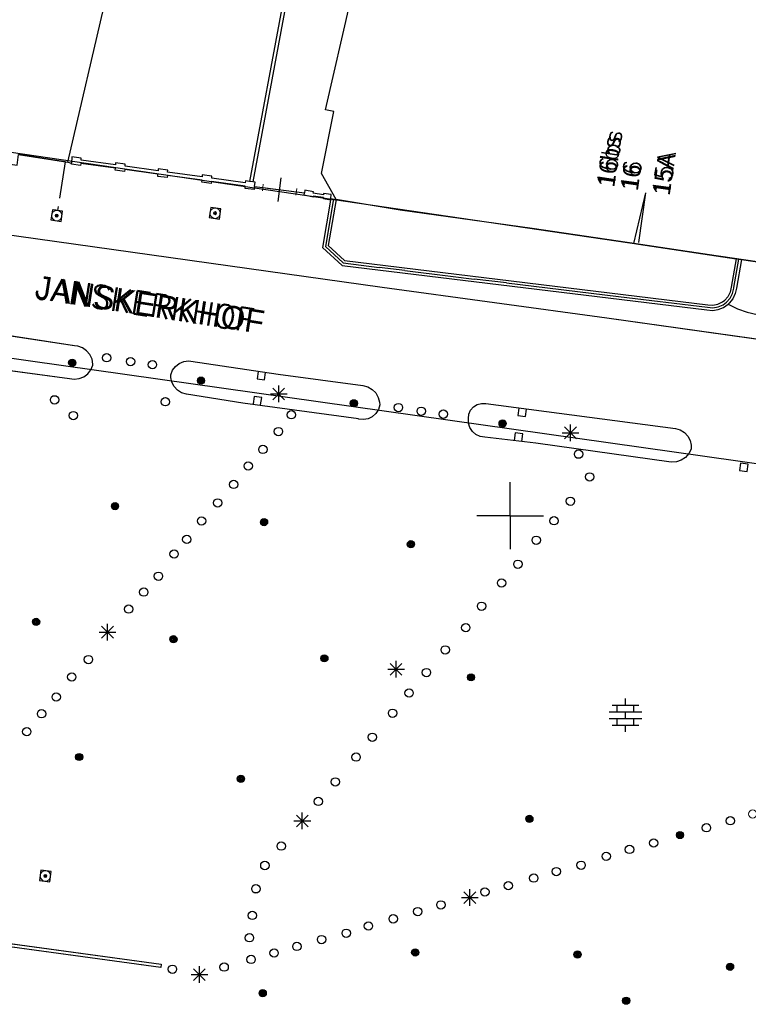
# Model space of a CAD drawing. Header units: millimetres. Extents: x 135944 to 142000, y 454200 to 456692.
# Tile 75 of 153: x 136771 to 136814, y 456171 to 456230. Entities that reach past the tile are written whole.
import ezdxf
from ezdxf.enums import TextEntityAlignment as Align

# ---------------------------------------------------------------- set-up
doc = ezdxf.new("R2010")
doc.units = ezdxf.units.MM
for name, color, linetype in [('TotaalGBKN2013_Bistad', 251, 'Continuous'), ('TotaalGBKN2013X$0$Contouren', 251, 'Continuous'), ('TotaalGBKN2013X$0$GBKN binnenstad 2009$0$OBJECTEN_', 251, 'Continuous'), ('TotaalGBKN2013X$0$GBKN binnenstad 2009$0$OBJECTEN__', 251, 'Continuous'), ('TotaalGBKN2013X$0$GBKN binnenstad 2009$0$OBJECTEN___', 251, 'Continuous'), ('TotaalGBKN2013X$0$GBKN binnenstad 2009$0$SEMANT_ SYMB_', 251, 'Continuous'), ('TotaalGBKN2013X$0$GBKN binnenstad 2009$0$VERH_OVERIG INBR', 251, 'Continuous'), ('TotaalGBKN2013X$0$Xref', 251, 'Continuous')]:
    doc.layers.add(name, color=color, linetype=linetype)
doc.styles.add('TotaalGBKN2013X$0$GBKN binnenstad 2009$0$Standard', font='txt')
doc.styles.add('TotaalGBKN2013X$0$GBKN binnenstad 2009$0$TXT', font='txt.shx')

# ---------------------------------------------------------------- blocks, each defined once
blk = doc.blocks.new('TotaalGBKN2013X$0$GBKN binnenstad 2009$0$CEL529')
at = {"layer": 'TotaalGBKN2013X$0$GBKN binnenstad 2009$0$VERH_OVERIG INBR', "linetype": 'Continuous', "lineweight": 0}
for p, q in [((0, -0.1), (0, 0.1)), ((0, 0), (1, 0)), ((0.5, -0.2), (0.5, 0.2)), ((1, -0.1), (1, 0.1))]:
    blk.add_line(p, q, dxfattribs=at)
blk = doc.blocks.new('TotaalGBKN2013X$0$GBKN binnenstad 2009$0$W')
at = {"layer": 'TotaalGBKN2013X$0$GBKN binnenstad 2009$0$OBJECTEN__', "linetype": 'Continuous', "lineweight": 0}
blk.add_lwpolyline([(-0.225, 0.225), (-0.225, -0.225), (0.225, -0.225), (0.225, 0.225), (-0.225, 0.225)], dxfattribs=at)
blk = doc.blocks.new('TotaalGBKN2013X$0$GBKN binnenstad 2009$0$X')
at = {"layer": 'TotaalGBKN2013X$0$GBKN binnenstad 2009$0$OBJECTEN__', "linetype": 'Continuous', "lineweight": 0}
blk.add_lwpolyline([(0.225, -0.25), (0.224, 0.2), (-0.225, 0.2), (-0.226, -0.25)], dxfattribs=at)
blk = doc.blocks.new('TotaalGBKN2013X$0$GBKN binnenstad 2009$0$V')
at = {"layer": 'TotaalGBKN2013X$0$GBKN binnenstad 2009$0$OBJECTEN__', "linetype": 'Continuous', "lineweight": 0}
for radius in [0.31, 0.095, 0.035, 0.0224]:
    blk.add_circle((0, 0), radius, dxfattribs=at)
blk = doc.blocks.new('TotaalGBKN2013X$0$GBKN binnenstad 2009$0$DEC100')
at = {"layer": 'TotaalGBKN2013X$0$GBKN binnenstad 2009$0$OBJECTEN_', "linetype": 'Continuous', "lineweight": 0}
for p, q in [((-0.5, 0), (0.5, 0)), ((-0.354, -0.354), (0.354, 0.354)), ((0.354, -0.354), (-0.354, 0.354)), ((0, -0.5), (0, 0.5))]:
    blk.add_line(p, q, dxfattribs=at)
blk = doc.blocks.new('TotaalGBKN2013X$0$GBKN binnenstad 2009$0$J')
at = {"layer": 'TotaalGBKN2013X$0$GBKN binnenstad 2009$0$OBJECTEN___', "linetype": 'Continuous', "lineweight": 0}
for radius in [0.215, 0.155, 0.095, 0.035]:
    blk.add_circle((0, 0), radius, dxfattribs=at)
blk = doc.blocks.new('TotaalGBKN2013X$0$GBKN binnenstad 2009$0$Q')
at = {"layer": 'TotaalGBKN2013X$0$GBKN binnenstad 2009$0$OBJECTEN___', "linetype": 'Continuous', "lineweight": 0}
blk.add_circle((0, 0), 0.25, dxfattribs=at)
blk = doc.blocks.new('TotaalGBKN2013X$0$GBKN binnenstad 2009$0$DEC109')
at = {"layer": 'TotaalGBKN2013X$0$GBKN binnenstad 2009$0$SEMANT_ SYMB_', "linetype": 'Continuous', "lineweight": 0}
for p, q in [((-0.8, 0.6), (0.8, 0.6)), ((-0.5, 0.2), (-0.5, 0.6)), ((0, 0.6), (0, 1)), ((0.5, 0.2), (0.5, 0.6)), ((-0.98, 0.2), (0.98, 0.2)), ((0, -0.2), (0, 0.2)), ((-0.98, -0.2), (0.98, -0.2)), ((-0.5, -0.6), (-0.5, -0.2)), ((0.5, -0.6), (0.5, -0.2)), ((-0.8, -0.6), (0.8, -0.6)), ((0, -1), (0, -0.6))]:
    blk.add_line(p, q, dxfattribs=at)
blk = doc.blocks.new('TotaalGBKN2013X$0$GBKN binnenstad 2009')
at = {"layer": 'TotaalGBKN2013_Bistad'}
for p, q in [((136773494, 456221192), (136781073, 456253846)), ((136773494, 456221192), (136781073, 456253846)), ((136786531, 456231548), (136784387, 456220041)), ((136786531, 456231548), (136784387, 456220041)), ((136786725, 456231500), (136784585, 456220014)), ((136786725, 456231500), (136784585, 456220014)), ((136788942, 456224328), (136790440, 456230849)), ((136788686, 456220518), (136789441, 456224236)), ((136789441, 456224236), (136788942, 456224328)), ((136773326, 456221218), (136770535, 456221650)), ((136773326, 456221218), (136773001, 456219038)), ((136773326, 456221218), (136773494, 456221192)), ((136773494, 456221192), (136773706, 456221142)), ((136773494, 456221192), (136773706, 456221142)), ((136773703, 456221076), (136773706, 456221142)), ((136773724, 456221523), (136773706, 456221142)), ((136774301, 456221445), (136773724, 456221523)), ((136774270, 456221122), (136774259, 456221004)), ((136776342, 456220834), (136774270, 456221122)), ((136774288, 456221314), (136774301, 456221445)), ((136776351, 456221028), (136774288, 456221314)), ((136776357, 456221157), (136776351, 456221028)), ((136776934, 456221079), (136776357, 456221157)), ((136774259, 456221004), (136773703, 456221076)), ((136776336, 456220710), (136776342, 456220834)), ((136776892, 456220638), (136776336, 456220710)), ((136776904, 456220756), (136776892, 456220638)), ((136778895, 456220480), (136776904, 456220756)), ((136776922, 456220950), (136776934, 456221079)), ((136778903, 456220675), (136776922, 456220950)), ((136778909, 456220791), (136778903, 456220675)), ((136779486, 456220713), (136778909, 456220791)), ((136779474, 456220596), (136779486, 456220713)), ((136781544, 456220309), (136779474, 456220596)), ((136778888, 456220344), (136778895, 456220480)), ((136779444, 456220272), (136778888, 456220344)), ((136779457, 456220402), (136779444, 456220272)), ((136781535, 456220114), (136779457, 456220402)), ((136781529, 456219990), (136781535, 456220114)), ((136782085, 456219918), (136781529, 456219990)), ((136781550, 456220437), (136781544, 456220309)), ((136782127, 456220359), (136781550, 456220437)), ((136782096, 456220036), (136782085, 456219918)), ((136784121, 456219756), (136782096, 456220036)), ((136782115, 456220230), (136782127, 456220359)), ((136784129, 456219950), (136782115, 456220230)), ((136784135, 456220075), (136784129, 456219950)), ((136784387, 456220041), (136784135, 456220075)), ((136784585, 456220014), (136784387, 456220041)), ((136784585, 456220014), (136784387, 456220041)), ((136784712, 456219997), (136784585, 456220014)), ((136784685, 456219740), (136784712, 456219997)), ((136786093, 456218834), (136786275, 456220260)), ((136789567, 456218965), (136788686, 456220518)), ((136784114, 456219628), (136784121, 456219756)), ((136784670, 456219556), (136784114, 456219628)), ((136784685, 456219740), (136784670, 456219556)), ((136784685, 456219740), (136787675, 456219356)), ((136785180, 456219676), (136787188, 456219418)), ((136787654, 456219209), (136787675, 456219356)), ((136787697, 456219515), (136787675, 456219356)), ((136788216, 456219423), (136787697, 456219515)), ((136788204, 456219335), (136788216, 456219423)), ((136807412, 456216318), (136808141, 456219352)), ((136807709, 456216383), (136808141, 456219352)), ((136788199, 456219102), (136787654, 456219209)), ((136788204, 456219164), (136788199, 456219102)), ((136788813, 456219242), (136788204, 456219335)), ((136788816, 456219069), (136788204, 456219164)), ((136789240, 456218922), (136788759, 456216080)), ((136788823, 456219317), (136788813, 456219242)), ((136788813, 456219005), (136788816, 456219069)), ((136789240, 456218922), (136788813, 456219005)), ((136789282, 456219252), (136788823, 456219317)), ((136789416, 456219001), (136788931, 456216139)), ((136789567, 456218965), (136789103, 456216198)), ((136789258, 456219028), (136789240, 456218922)), ((136789258, 456219028), (136789240, 456218922)), ((136789258, 456219028), (136789282, 456219252)), ((136789258, 456219028), (136789567, 456218965)), ((136789258, 456219028), (136789567, 456218965)), ((136793417, 456218327), (136789567, 456218965)), ((136772565, 456218343), (136772476, 456217730)), ((136773178, 456218254), (136772565, 456218343)), ((136773138, 456218259), (136772644, 456218333)), ((136772891, 456218296), (136772928, 456218543)), ((136773089, 456217641), (136773178, 456218254)), ((136782054, 456218488), (136781965, 456217875)), ((136782667, 456218399), (136782054, 456218488)), ((136782578, 456217786), (136782667, 456218399)), ((136801313, 456217229), (136793417, 456218327)), ((136772476, 456217730), (136773089, 456217641)), ((136781965, 456217875), (136782578, 456217786)), ((136792330, 456213684), (136768120, 456217074)), ((136807692, 456216276), (136801313, 456217229)), ((136788759, 456216080), (136789929, 456215003)), ((136788931, 456216139), (136790000, 456215155)), ((136789103, 456216198), (136790070, 456215308)), ((136813546, 456215402), (136807412, 456216318)), ((136807692, 456216276), (136813546, 456215402)), ((136790070, 456215308), (136811854, 456212652)), ((136813546, 456215402), (136813250, 456213700)), ((136813408, 456213677), (136813704, 456215378)), ((136813408, 456213677), (136813704, 456215378)), ((136813546, 456215402), (136813863, 456215355)), ((136813546, 456215402), (136813863, 456215355)), ((136813863, 456215355), (136813566, 456213650)), ((136813863, 456215355), (136816584, 456214948)), ((136813863, 456215355), (136816584, 456214948)), ((136789929, 456215003), (136811789, 456212339)), ((136790000, 456215155), (136792153, 456214889)), ((136793690, 456214700), (136792153, 456214889)), ((136793690, 456214700), (136792153, 456214889)), ((136793690, 456214700), (136796425, 456214362)), ((136796425, 456214362), (136797844, 456214190)), ((136799780, 456213956), (136797844, 456214190)), ((136799780, 456213956), (136797844, 456214190)), ((136805796, 456211839), (136792330, 456213684)), ((136799780, 456213956), (136806495, 456213142)), ((136813250, 456213700), (136813187, 456213403)), ((136813331, 456213332), (136813405, 456213648)), ((136813405, 456213648), (136813407, 456213665)), ((136813566, 456213650), (136813494, 456213314)), ((136806495, 456213142), (136811821, 456212496)), ((136812730, 456212820), (136812860, 456212920)), ((136813048, 456213132), (136812860, 456212920)), ((136812967, 456212800), (136813182, 456213044)), ((136813187, 456213403), (136813048, 456213132)), ((136813347, 456213004), (136813132, 456212736)), ((136813182, 456213044), (136813331, 456213332)), ((136813494, 456213314), (136813347, 456213004)), ((136811789, 456212339), (136812131, 456212309)), ((136811821, 456212496), (136812145, 456212469)), ((136811854, 456212652), (136812157, 456212630)), ((136812131, 456212309), (136812471, 456212358)), ((136812145, 456212469), (136812465, 456212522)), ((136812157, 456212630), (136812456, 456212687)), ((136812456, 456212687), (136812730, 456212820)), ((136812465, 456212522), (136812763, 456212652)), ((136812471, 456212358), (136812791, 456212484)), ((136812763, 456212652), (136812967, 456212800)), ((136812791, 456212484), (136813073, 456212681)), ((136813132, 456212736), (136813073, 456212681)), ((136813073, 456212681), (136813624, 456212402)), ((136813073, 456212681), (136813073, 456212681)), ((136813624, 456212402), (136814207, 456212197)), ((136821955, 456209565), (136805796, 456211839)), ((136814207, 456212197), (136814812, 456212069)), ((136773891, 456210183), (136768586, 456210995)), ((136774084, 456210159), (136773891, 456210183)), ((136774369, 456210059), (136774084, 456210159)), ((136774619, 456209888), (136774369, 456210059)), ((136774816, 456209657), (136774619, 456209888)), ((136774945, 456209383), (136774816, 456209657)), ((136774999, 456209085), (136774945, 456209383)), ((136767829, 456209006), (136773589, 456208235)), ((136774691, 456208509), (136774872, 456208745)), ((136774872, 456208745), (136774984, 456209020)), ((136774984, 456209020), (136774999, 456209085)), ((136779770, 456208719), (136779940, 456208954)), ((136779940, 456208954), (136780168, 456209135)), ((136780168, 456209135), (136780436, 456209247)), ((136780436, 456209247), (136780725, 456209282)), ((136780725, 456209282), (136780871, 456209269)), ((136780871, 456209269), (136786096, 456208492)), ((136773589, 456208235), (136773882, 456208188)), ((136773882, 456208188), (136774178, 456208220)), ((136774178, 456208220), (136774454, 456208330)), ((136774454, 456208330), (136774691, 456208509)), ((136779670, 456208446), (136779770, 456208719)), ((136779670, 456208293), (136779670, 456208446)), ((136779730, 456208005), (136779670, 456208293)), ((136784896, 456208653), (136784835, 456208208)), ((136784835, 456208208), (136785281, 456208146)), ((136785281, 456208146), (136785342, 456208592)), ((136786096, 456208492), (136791173, 456207811)), ((136779864, 456207743), (136779730, 456208005)), ((136780064, 456207527), (136779864, 456207743)), ((136785780, 456206947), (136786488, 456207655)), ((136786488, 456206947), (136785780, 456207655)), ((136786134, 456206801), (136786134, 456207801)), ((136791173, 456207811), (136791468, 456207730)), ((136791468, 456207730), (136791732, 456207576)), ((136791732, 456207576), (136791947, 456207359)), ((136780315, 456207372), (136780064, 456207527)), ((136780598, 456207290), (136780315, 456207372)), ((136783980, 456206746), (136780598, 456207290)), ((136784664, 456207149), (136784603, 456206703)), ((136785110, 456207087), (136784664, 456207149)), ((136785049, 456206642), (136785110, 456207087)), ((136785634, 456207301), (136786634, 456207301)), ((136791947, 456207359), (136792099, 456207094)), ((136792099, 456207094), (136792177, 456206798)), ((136790910, 456205798), (136783980, 456206746)), ((136792107, 456206369), (136791955, 456206127)), ((136792186, 456206643), (136792107, 456206369)), ((136792177, 456206798), (136792186, 456206643)), ((136797633, 456206335), (136797803, 456206533)), ((136797803, 456206533), (136798024, 456206671)), ((136798024, 456206671), (136798277, 456206735)), ((136798277, 456206735), (136798537, 456206720)), ((136798537, 456206720), (136798542, 456206719)), ((136798542, 456206719), (136809904, 456205228)), ((136800529, 456206445), (136800468, 456206000)), ((136800914, 456205938), (136800975, 456206384)), ((136790920, 456205795), (136790910, 456205798)), ((136791204, 456205764), (136790920, 456205795)), ((136791485, 456205813), (136791204, 456205764)), ((136791742, 456205937), (136791485, 456205813)), ((136791955, 456206127), (136791742, 456205937)), ((136797506, 456205836), (136797531, 456206095)), ((136797506, 456205833), (136797506, 456205836)), ((136797508, 456205553), (136797506, 456205833)), ((136797531, 456206095), (136797633, 456206335)), ((136800468, 456206000), (136800914, 456205938)), ((136797589, 456205285), (136797508, 456205553)), ((136797742, 456205050), (136797589, 456205285)), ((136803262, 456204614), (136803970, 456205322)), ((136803970, 456204614), (136803262, 456205322)), ((136803616, 456204468), (136803616, 456205468)), ((136809904, 456205228), (136810190, 456205147)), ((136797955, 456204868), (136797742, 456205050)), ((136798210, 456204753), (136797955, 456204868)), ((136798488, 456204714), (136798210, 456204753)), ((136801542, 456204342), (136798488, 456204714)), ((136800311, 456204963), (136800250, 456204517)), ((136800757, 456204901), (136800311, 456204963)), ((136800696, 456204456), (136800757, 456204901)), ((136803116, 456204968), (136804116, 456204968)), ((136810190, 456205147), (136810445, 456204992)), ((136810445, 456204992), (136810649, 456204776)), ((136810649, 456204776), (136810789, 456204513)), ((136809660, 456203210), (136801542, 456204342)), ((136810789, 456204513), (136810854, 456204222)), ((136810854, 456204222), (136810850, 456203992)), ((136810510, 456203491), (136810255, 456203324)), ((136810713, 456203719), (136810510, 456203491)), ((136810850, 456203992), (136810713, 456203719)), ((136809661, 456203210), (136809660, 456203210)), ((136809966, 456203228), (136809661, 456203210)), ((136810255, 456203324), (136809966, 456203228)), ((136813816, 456203150), (136813754, 456202704)), ((136814262, 456203088), (136813816, 456203150)), ((136814200, 456202642), (136814262, 456203088)), ((136813754, 456202704), (136814200, 456202642)), ((136800000, 456200000), (136800000, 456202000)), ((136800000, 456200000), (136800000, 456202000)), ((136800000, 456200000), (136798000, 456200000)), ((136800000, 456200000), (136798000, 456200000)), ((136800000, 456200000), (136798000, 456200000)), ((136800000, 456200000), (136798000, 456200000)), ((136800000, 456200000), (136802000, 456200000)), ((136800000, 456200000), (136802000, 456200000)), ((136800000, 456200000), (136800000, 456198000)), ((136800000, 456200000), (136802000, 456200000)), ((136800000, 456200000), (136802000, 456200000)), ((136800000, 456200000), (136800000, 456198000)), ((136775872, 456192515), (136775872, 456193515)), ((136775372, 456193015), (136776372, 456193015)), ((136775518, 456192661), (136776226, 456193369)), ((136776226, 456192661), (136775518, 456193369)), ((136792808, 456190438), (136793516, 456191146)), ((136793516, 456190438), (136792808, 456191146)), ((136793162, 456190292), (136793162, 456191292)), ((136792662, 456190792), (136793662, 456190792)), ((136806910, 456188634), (136806910, 456189034)), ((136805930, 456188234), (136807890, 456188234)), ((136806110, 456188634), (136807710, 456188634)), ((136806410, 456188234), (136806410, 456188634)), ((136806910, 456187834), (136806910, 456188234)), ((136807410, 456188234), (136807410, 456188634)), ((136805930, 456187834), (136807890, 456187834)), ((136806410, 456187434), (136806410, 456187834)), ((136807410, 456187434), (136807410, 456187834)), ((136806110, 456187434), (136807710, 456187434)), ((136806910, 456187034), (136806910, 456187434)), ((136787547, 456181194), (136787547, 456182194)), ((136787047, 456181694), (136788047, 456181694)), ((136787193, 456181340), (136787901, 456182048)), ((136787901, 456181340), (136787193, 456182048)), ((136779071, 456172901), (136732611, 456179261)), ((136732631, 456179461), (136779091, 456173101)), ((136771880, 456178748), (136771796, 456178134)), ((136772494, 456178664), (136771880, 456178748)), ((136772410, 456178050), (136772494, 456178664)), ((136771796, 456178134), (136772410, 456178050)), ((136797230, 456176745), (136797938, 456177453)), ((136797938, 456176745), (136797230, 456177453)), ((136797584, 456176599), (136797584, 456177599)), ((136797084, 456177099), (136798084, 456177099)), ((136779091, 456173101), (136779071, 456172901)), ((136781023, 456172131), (136781731, 456172839)), ((136781731, 456172131), (136781023, 456172839)), ((136781377, 456171985), (136781377, 456172985)), ((136780877, 456172485), (136781877, 456172485))]:
    blk.add_line(p, q, dxfattribs=at)
for points in [[(136821955, 456209565), (136805796, 456211839), (136792330, 456213684), (136768120, 456217074)], [(136789567, 456218965), (136788686, 456220518), (136789441, 456224236), (136788942, 456224328), (136790440, 456230849), (136791280, 456230674), (136791837, 456233069), (136787324, 456234097), (136786725, 456231500)], [(136754392, 456224158), (136757261, 456223688), (136757134, 456223050), (136757841, 456222928), (136757832, 456223087), (136760411, 456222693), (136760370, 456222561), (136761027, 456222440), (136761018, 456222599), (136763457, 456222208), (136763417, 456222069), (136764112, 456221954), (136764083, 456222120), (136766562, 456221753), (136766489, 456221596), (136767229, 456221505), (136767219, 456221652), (136769773, 456221265), (136769751, 456221119), (136770453, 456221017), (136770535, 456221650), (136773494, 456221192)], [(136784685, 456219740), (136784670, 456219556), (136784114, 456219628), (136784121, 456219756), (136782096, 456220036), (136782085, 456219918), (136781529, 456219990), (136781535, 456220114), (136779457, 456220402), (136779444, 456220272), (136778888, 456220344), (136778895, 456220480), (136776904, 456220756), (136776892, 456220638), (136776336, 456220710), (136776342, 456220834), (136774270, 456221122), (136774259, 456221004), (136773703, 456221076), (136773706, 456221142)], [(136784387, 456220041), (136784135, 456220075), (136784129, 456219950), (136782115, 456220230), (136782127, 456220359), (136781550, 456220437), (136781544, 456220309), (136779474, 456220596), (136779486, 456220713), (136778909, 456220791), (136778903, 456220675), (136776922, 456220950), (136776934, 456221079), (136776357, 456221157), (136776351, 456221028), (136774288, 456221314), (136774301, 456221445), (136773724, 456221523), (136773706, 456221142)], [(136784685, 456219740), (136784712, 456219997), (136784585, 456220014)], [(136789240, 456218922), (136788813, 456219005), (136788816, 456219069), (136788204, 456219164), (136788199, 456219102), (136787654, 456219209), (136787675, 456219356)], [(136789258, 456219028), (136789282, 456219252), (136788823, 456219317), (136788813, 456219242), (136788204, 456219335), (136788216, 456219423), (136787697, 456219515), (136787675, 456219356)], [(136789240, 456218922), (136788759, 456216080), (136789929, 456215003), (136811789, 456212339), (136812131, 456212309), (136812471, 456212358), (136812791, 456212484), (136813073, 456212681)], [(136789416, 456219001), (136788931, 456216139), (136790000, 456215155), (136792153, 456214889)], [(136789567, 456218965), (136789103, 456216198), (136790070, 456215308), (136811854, 456212652), (136812157, 456212630), (136812456, 456212687), (136812730, 456212820), (136812860, 456212920)], [(136807412, 456216318), (136801313, 456217229), (136793417, 456218327), (136789567, 456218965)], [(136813546, 456215402), (136813250, 456213700), (136813187, 456213403), (136813048, 456213132), (136812860, 456212920)], [(136813863, 456215355), (136813566, 456213650), (136813494, 456213314), (136813347, 456213004), (136813132, 456212736), (136813073, 456212681)], [(136793690, 456214700), (136796425, 456214362), (136797844, 456214190)], [(136799780, 456213956), (136806495, 456213142), (136811821, 456212496)], [(136812967, 456212800), (136813182, 456213044), (136813331, 456213332), (136813405, 456213648), (136813407, 456213665)], [(136767829, 456209006), (136773589, 456208235), (136773882, 456208188), (136774178, 456208220), (136774454, 456208330), (136774691, 456208509), (136774872, 456208745), (136774984, 456209020), (136774999, 456209085), (136774945, 456209383), (136774816, 456209657), (136774619, 456209888), (136774369, 456210059), (136774084, 456210159), (136773891, 456210183), (136768586, 456210995)], [(136811821, 456212496), (136812145, 456212469), (136812465, 456212522), (136812763, 456212652), (136812967, 456212800)], [(136813073, 456212681), (136813624, 456212402), (136814207, 456212197), (136814812, 456212069), (136815427, 456212020), (136816044, 456212051), (136816550, 456212137)], [(136779670, 456208293), (136779670, 456208446), (136779770, 456208719), (136779940, 456208954), (136780168, 456209135), (136780436, 456209247), (136780725, 456209282), (136780871, 456209269), (136786096, 456208492), (136791173, 456207811), (136791468, 456207730), (136791732, 456207576), (136791947, 456207359), (136792099, 456207094), (136792177, 456206798), (136792186, 456206643), (136792107, 456206369), (136791955, 456206127), (136791742, 456205937), (136791485, 456205813), (136791204, 456205764), (136790920, 456205795), (136790910, 456205798), (136783980, 456206746), (136780598, 456207290), (136780315, 456207372), (136780064, 456207527), (136779864, 456207743), (136779730, 456208005), (136779670, 456208293)], [(136797506, 456205833), (136797531, 456206095), (136797633, 456206335), (136797803, 456206533), (136798024, 456206671), (136798277, 456206735), (136798537, 456206720), (136809904, 456205228), (136810190, 456205147), (136810445, 456204992), (136810649, 456204776), (136810789, 456204513), (136810854, 456204222), (136810850, 456203992), (136810713, 456203719), (136810510, 456203491), (136810255, 456203324), (136809966, 456203228), (136809660, 456203210), (136801542, 456204342), (136798488, 456204714), (136798210, 456204753), (136797955, 456204868), (136797742, 456205050), (136797589, 456205285), (136797508, 456205553), (136797506, 456205833)], [(136732611, 456179261), (136732631, 456179461), (136779091, 456173101), (136779071, 456172901), (136732611, 456179261)]]:
    blk.add_lwpolyline(points, dxfattribs=at)
for centre, radius in [((136773755, 456209168), 215), ((136773755, 456209168), 155), ((136775822, 456209466), 250), ((136777251, 456209238), 250), ((136773755, 456209168), 95), ((136773755, 456209168), 35), ((136778565, 456209054), 250), ((136781474, 456208099), 215), ((136781474, 456208099), 155), ((136781474, 456208099), 95), ((136781474, 456208099), 35), ((136772697, 456206946), 250), ((136779337, 456206829), 250), ((136790632, 456206740), 215), ((136790632, 456206740), 155), ((136790632, 456206740), 95), ((136790632, 456206740), 35), ((136793306, 456206486), 250), ((136794674, 456206266), 250), ((136773821, 456206003), 250), ((136786889, 456206052), 250), ((136795998, 456206087), 250), ((136786117, 456205046), 250), ((136799550, 456205527), 215), ((136799550, 456205527), 155), ((136799550, 456205527), 95), ((136799550, 456205527), 35), ((136785184, 456203972), 250), ((136804103, 456203689), 250), ((136784302, 456202980), 250), ((136804767, 456202329), 250), ((136783433, 456201874), 250), ((136803612, 456200867), 250), ((136776321, 456200568), 215), ((136776321, 456200568), 155), ((136776321, 456200568), 95), ((136776321, 456200568), 35), ((136782474, 456200768), 250), ((136781511, 456199683), 250), ((136802631, 456199697), 250), ((136785253, 456199615), 215), ((136785253, 456199615), 155), ((136785253, 456199615), 95), ((136785253, 456199615), 35), ((136780619, 456198579), 250), ((136801568, 456198527), 250), ((136794054, 456198290), 215), ((136794054, 456198290), 155), ((136794054, 456198290), 95), ((136794054, 456198290), 35), ((136779864, 456197702), 250), ((136800464, 456197090), 250), ((136778924, 456196367), 250), ((136799486, 456195965), 250), ((136778042, 456195420), 250), ((136777141, 456194397), 250), ((136798287, 456194573), 250), ((136771590, 456193631), 215), ((136771590, 456193631), 155), ((136771590, 456193631), 95), ((136771590, 456193631), 35), ((136797341, 456193283), 250), ((136779822, 456192592), 215), ((136779822, 456192592), 155), ((136779822, 456192592), 95), ((136779822, 456192592), 35), ((136796110, 456191954), 250), ((136774729, 456191371), 250), ((136788868, 456191445), 215), ((136788868, 456191445), 155), ((136788868, 456191445), 95), ((136788868, 456191445), 35), ((136773726, 456190328), 250), ((136794986, 456190594), 250), ((136797656, 456190308), 215), ((136797656, 456190308), 155), ((136797656, 456190308), 95), ((136797656, 456190308), 35), ((136772799, 456189127), 250), ((136793945, 456189367), 250), ((136771917, 456188123), 250), ((136792955, 456188153), 250), ((136771035, 456187049), 250), ((136791743, 456186717), 250), ((136774170, 456185529), 215), ((136790772, 456185522), 250), ((136774170, 456185529), 155), ((136774170, 456185529), 95), ((136774170, 456185529), 35), ((136783864, 456184223), 215), ((136783864, 456184223), 155), ((136783864, 456184223), 95), ((136783864, 456184223), 35), ((136789527, 456184041), 250), ((136788506, 456182865), 250), ((136801156, 456181820), 215), ((136801156, 456181820), 155), ((136801156, 456181820), 95), ((136801156, 456181820), 35), ((136813197, 456181707), 250), ((136810181, 456180851), 215), ((136810181, 456180851), 155), ((136811767, 456181285), 250), ((136786284, 456180189), 250), ((136808601, 456180374), 250), ((136810181, 456180851), 95), ((136810181, 456180851), 35), ((136805764, 456179576), 250), ((136807155, 456179987), 250), ((136785300, 456179025), 250), ((136804255, 456179044), 250), ((136802769, 456178662), 250), ((136799893, 456177815), 250), ((136801418, 456178267), 250), ((136784761, 456177627), 250), ((136798487, 456177439), 250), ((136795854, 456176665), 250), ((136784552, 456176030), 250), ((136794462, 456176264), 250), ((136792992, 456175827), 250), ((136790176, 456174962), 250), ((136791512, 456175395), 250), ((136784375, 456174692), 250), ((136788700, 456174585), 250), ((136785853, 456173778), 250), ((136787219, 456174173), 250), ((136794312, 456173811), 215), ((136794312, 456173811), 155), ((136794312, 456173811), 95), ((136804041, 456173690), 215), ((136784477, 456173392), 250), ((136794312, 456173811), 35), ((136804041, 456173690), 155), ((136804041, 456173690), 95), ((136804041, 456173690), 35), ((136779765, 456172806), 250), ((136782862, 456172933), 250), ((136813183, 456172954), 215), ((136813183, 456172954), 155), ((136813183, 456172954), 95), ((136813183, 456172954), 35), ((136785173, 456171371), 215), ((136785173, 456171371), 155), ((136785173, 456171371), 95), ((136785173, 456171371), 35), ((136806956, 456170917), 215), ((136806956, 456170917), 155), ((136806956, 456170917), 95), ((136806956, 456170917), 35)]:
    blk.add_circle(centre, radius, dxfattribs=at)
at = {"layer": 'TotaalGBKN2013_Bistad', "zscale": 1000}
for name, p, xscale, yscale, rotation in [('TotaalGBKN2013X$0$GBKN binnenstad 2009$0$CEL529', (136785180, 456219676), 2024.50500565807, 2024.50500565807, 352.7057670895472), ('TotaalGBKN2013X$0$GBKN binnenstad 2009$0$V', (136772827, 456217992), 1000.00092050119, 1000.00092050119, 171.7372700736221), ('TotaalGBKN2013X$0$GBKN binnenstad 2009$0$V', (136782316, 456218137), 1000.00092050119, 1000.00092050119, 171.7372700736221), ('TotaalGBKN2013X$0$GBKN binnenstad 2009$0$Q', (136775821, 456209466), 1000.002120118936, 1000.002120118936, 172.1401338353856), ('TotaalGBKN2013X$0$GBKN binnenstad 2009$0$Q', (136777250, 456209238), 1000.002120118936, 1000.002120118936, 172.1401338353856), ('TotaalGBKN2013X$0$GBKN binnenstad 2009$0$Q', (136778564, 456209054), 1000.002120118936, 1000.002120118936, 172.1401338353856), ('TotaalGBKN2013X$0$GBKN binnenstad 2009$0$X', (136785084, 456208375), 999.9982274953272, 999.9982274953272, 172.171075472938), ('TotaalGBKN2013X$0$GBKN binnenstad 2009$0$Q', (136772696, 456206946), 999.9982274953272, 999.9982274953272, 172.171075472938), ('TotaalGBKN2013X$0$GBKN binnenstad 2009$0$Q', (136779336, 456206829), 999.9982274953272, 999.9982274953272, 172.171075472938), ('TotaalGBKN2013X$0$GBKN binnenstad 2009$0$X', (136784860, 456206920), 999.9982274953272, 999.9982274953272, 352.171075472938), ('TotaalGBKN2013X$0$GBKN binnenstad 2009$0$Q', (136786888, 456206052), 1000.001323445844, 1000.001323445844, 50.14144550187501), ('TotaalGBKN2013X$0$GBKN binnenstad 2009$0$Q', (136793305, 456206486), 999.9982274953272, 999.9982274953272, 172.171075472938), ('TotaalGBKN2013X$0$GBKN binnenstad 2009$0$Q', (136794673, 456206266), 999.9982274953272, 999.9982274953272, 172.171075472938), ('TotaalGBKN2013X$0$GBKN binnenstad 2009$0$Q', (136795997, 456206087), 999.9982274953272, 999.9982274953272, 172.171075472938), ('TotaalGBKN2013X$0$GBKN binnenstad 2009$0$X', (136800717, 456206167), 999.9982274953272, 999.9982274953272, 172.171075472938), ('TotaalGBKN2013X$0$GBKN binnenstad 2009$0$Q', (136773820, 456206003), 999.9982274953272, 999.9982274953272, 172.171075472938), ('TotaalGBKN2013X$0$GBKN binnenstad 2009$0$Q', (136786116, 456205046), 1000.001323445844, 1000.001323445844, 50.14144550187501), ('TotaalGBKN2013X$0$GBKN binnenstad 2009$0$X', (136800507, 456204734), 999.9982274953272, 999.9982274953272, 352.171075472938), ('TotaalGBKN2013X$0$GBKN binnenstad 2009$0$Q', (136785183, 456203972), 1000.001323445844, 1000.001323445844, 50.14144550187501), ('TotaalGBKN2013X$0$GBKN binnenstad 2009$0$Q', (136804102, 456203689), 999.9982274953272, 999.9982274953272, 172.171075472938), ('TotaalGBKN2013X$0$GBKN binnenstad 2009$0$Q', (136784301, 456202980), 1000.001323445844, 1000.001323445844, 50.14144550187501), ('TotaalGBKN2013X$0$GBKN binnenstad 2009$0$W', (136814008, 456202896), 999.9996040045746, 999.9996040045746, 172.0886677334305), ('TotaalGBKN2013X$0$GBKN binnenstad 2009$0$Q', (136783432, 456201874), 1000.001323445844, 1000.001323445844, 50.14144550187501), ('TotaalGBKN2013X$0$GBKN binnenstad 2009$0$Q', (136804767, 456202328), 1000.001759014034, 1000.001759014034, 49.99219664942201), ('TotaalGBKN2013X$0$GBKN binnenstad 2009$0$Q', (136782473, 456200768), 1000.001323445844, 1000.001323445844, 50.14144550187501), ('TotaalGBKN2013X$0$GBKN binnenstad 2009$0$Q', (136803612, 456200866), 1000.001759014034, 1000.001759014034, 49.99219664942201), ('TotaalGBKN2013X$0$GBKN binnenstad 2009$0$Q', (136781510, 456199683), 1000.001591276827, 1000.001591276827, 50.16891079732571), ('TotaalGBKN2013X$0$GBKN binnenstad 2009$0$Q', (136802631, 456199697), 1000.000046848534, 1000.000046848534, 230.146945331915), ('TotaalGBKN2013X$0$GBKN binnenstad 2009$0$Q', (136780618, 456198579), 1000.001591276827, 1000.001591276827, 50.16891079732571), ('TotaalGBKN2013X$0$GBKN binnenstad 2009$0$Q', (136801568, 456198527), 1000.000046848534, 1000.000046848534, 230.146945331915), ('TotaalGBKN2013X$0$GBKN binnenstad 2009$0$Q', (136779863, 456197702), 1000.001591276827, 1000.001591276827, 50.16891079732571), ('TotaalGBKN2013X$0$GBKN binnenstad 2009$0$Q', (136800464, 456197090), 1000.000046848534, 1000.000046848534, 230.146945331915), ('TotaalGBKN2013X$0$GBKN binnenstad 2009$0$Q', (136778923, 456196367), 1000.001591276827, 1000.001591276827, 50.16891079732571), ('TotaalGBKN2013X$0$GBKN binnenstad 2009$0$Q', (136778041, 456195420), 1000.001591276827, 1000.001591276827, 50.16891079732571), ('TotaalGBKN2013X$0$GBKN binnenstad 2009$0$Q', (136799486, 456195965), 1000.000046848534, 1000.000046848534, 230.146945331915), ('TotaalGBKN2013X$0$GBKN binnenstad 2009$0$Q', (136777140, 456194397), 1000.001591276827, 1000.001591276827, 50.16891079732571), ('TotaalGBKN2013X$0$GBKN binnenstad 2009$0$Q', (136798287, 456194573), 1000.000046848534, 1000.000046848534, 230.146945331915), ('TotaalGBKN2013X$0$GBKN binnenstad 2009$0$Q', (136797341, 456193283), 1000.000046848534, 1000.000046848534, 230.146945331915), ('TotaalGBKN2013X$0$GBKN binnenstad 2009$0$Q', (136796110, 456191954), 1000.000046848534, 1000.000046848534, 230.146945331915), ('TotaalGBKN2013X$0$GBKN binnenstad 2009$0$Q', (136774728, 456191371), 1000.001591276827, 1000.001591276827, 50.16891079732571), ('TotaalGBKN2013X$0$GBKN binnenstad 2009$0$Q', (136773725, 456190328), 1000.001591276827, 1000.001591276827, 50.16891079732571), ('TotaalGBKN2013X$0$GBKN binnenstad 2009$0$Q', (136794986, 456190594), 1000.000046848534, 1000.000046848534, 230.146945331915), ('TotaalGBKN2013X$0$GBKN binnenstad 2009$0$Q', (136772798, 456189127), 1000.001591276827, 1000.001591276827, 50.16891079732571), ('TotaalGBKN2013X$0$GBKN binnenstad 2009$0$Q', (136793945, 456189367), 1000.000046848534, 1000.000046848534, 230.146945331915), ('TotaalGBKN2013X$0$GBKN binnenstad 2009$0$Q', (136771916, 456188123), 1000.001591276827, 1000.001591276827, 50.16891079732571), ('TotaalGBKN2013X$0$GBKN binnenstad 2009$0$Q', (136792955, 456188153), 1000.000046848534, 1000.000046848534, 230.146945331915), ('TotaalGBKN2013X$0$GBKN binnenstad 2009$0$Q', (136771034, 456187049), 1000.001591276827, 1000.001591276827, 50.16891079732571), ('TotaalGBKN2013X$0$GBKN binnenstad 2009$0$Q', (136791743, 456186717), 1000.000046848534, 1000.000046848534, 230.146945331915), ('TotaalGBKN2013X$0$GBKN binnenstad 2009$0$Q', (136790772, 456185522), 1000.000046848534, 1000.000046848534, 230.146945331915), ('TotaalGBKN2013X$0$GBKN binnenstad 2009$0$Q', (136789527, 456184041), 1000.000046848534, 1000.000046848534, 230.146945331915), ('TotaalGBKN2013X$0$GBKN binnenstad 2009$0$Q', (136788506, 456182865), 1000.000046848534, 1000.000046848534, 230.146945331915), ('TotaalGBKN2013X$0$GBKN binnenstad 2009$0$Q', (136814538, 456182111), 999.998176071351, 999.998176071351, 196.041231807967), ('TotaalGBKN2013X$0$GBKN binnenstad 2009$0$Q', (136811767, 456181285), 999.998176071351, 999.998176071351, 196.041231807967), ('TotaalGBKN2013X$0$GBKN binnenstad 2009$0$Q', (136813197, 456181707), 999.998176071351, 999.998176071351, 196.041231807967), ('TotaalGBKN2013X$0$GBKN binnenstad 2009$0$Q', (136786284, 456180189), 1000.000046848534, 1000.000046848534, 230.146945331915), ('TotaalGBKN2013X$0$GBKN binnenstad 2009$0$Q', (136808601, 456180374), 999.998176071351, 999.998176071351, 196.041231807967), ('TotaalGBKN2013X$0$GBKN binnenstad 2009$0$Q', (136805764, 456179576), 999.998176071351, 999.998176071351, 196.041231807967), ('TotaalGBKN2013X$0$GBKN binnenstad 2009$0$Q', (136807155, 456179987), 999.998176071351, 999.998176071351, 196.041231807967), ('TotaalGBKN2013X$0$GBKN binnenstad 2009$0$Q', (136785300, 456179025), 1000.000046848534, 1000.000046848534, 230.146945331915), ('TotaalGBKN2013X$0$GBKN binnenstad 2009$0$Q', (136804255, 456179044), 999.998176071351, 999.998176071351, 196.041231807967), ('TotaalGBKN2013X$0$GBKN binnenstad 2009$0$V', (136772145, 456178399), 1000.001518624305, 1000.001518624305, 172.2050336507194), ('TotaalGBKN2013X$0$GBKN binnenstad 2009$0$Q', (136802769, 456178662), 999.998176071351, 999.998176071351, 196.041231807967), ('TotaalGBKN2013X$0$GBKN binnenstad 2009$0$Q', (136799893, 456177815), 999.998176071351, 999.998176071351, 196.041231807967), ('TotaalGBKN2013X$0$GBKN binnenstad 2009$0$Q', (136801418, 456178267), 999.998176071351, 999.998176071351, 196.041231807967), ('TotaalGBKN2013X$0$GBKN binnenstad 2009$0$Q', (136784761, 456177626), 1000.002234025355, 1000.002234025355, 260.5432044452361), ('TotaalGBKN2013X$0$GBKN binnenstad 2009$0$Q', (136798487, 456177439), 999.998176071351, 999.998176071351, 196.041231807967), ('TotaalGBKN2013X$0$GBKN binnenstad 2009$0$Q', (136795854, 456176665), 999.998176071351, 999.998176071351, 196.041231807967), ('TotaalGBKN2013X$0$GBKN binnenstad 2009$0$Q', (136784551, 456176030), 1000.00223048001, 1000.00223048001, 352.5076159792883), ('TotaalGBKN2013X$0$GBKN binnenstad 2009$0$Q', (136794462, 456176264), 999.998176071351, 999.998176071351, 196.041231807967), ('TotaalGBKN2013X$0$GBKN binnenstad 2009$0$Q', (136791512, 456175395), 999.998176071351, 999.998176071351, 196.041231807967), ('TotaalGBKN2013X$0$GBKN binnenstad 2009$0$Q', (136792992, 456175827), 999.998176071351, 999.998176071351, 196.041231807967), ('TotaalGBKN2013X$0$GBKN binnenstad 2009$0$Q', (136790176, 456174962), 999.998176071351, 999.998176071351, 196.041231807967), ('TotaalGBKN2013X$0$GBKN binnenstad 2009$0$Q', (136784375, 456174691), 1000.002234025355, 1000.002234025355, 260.5432044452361), ('TotaalGBKN2013X$0$GBKN binnenstad 2009$0$Q', (136787219, 456174173), 999.998176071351, 999.998176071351, 196.041231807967), ('TotaalGBKN2013X$0$GBKN binnenstad 2009$0$Q', (136788700, 456174585), 999.998176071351, 999.998176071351, 196.041231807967), ('TotaalGBKN2013X$0$GBKN binnenstad 2009$0$Q', (136785853, 456173778), 999.998176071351, 999.998176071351, 196.041231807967), ('TotaalGBKN2013X$0$GBKN binnenstad 2009$0$Q', (136784477, 456173392), 999.998176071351, 999.998176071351, 196.041231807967), ('TotaalGBKN2013X$0$GBKN binnenstad 2009$0$Q', (136779765, 456172806), 1000.001518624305, 1000.001518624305, 172.2050336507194), ('TotaalGBKN2013X$0$GBKN binnenstad 2009$0$Q', (136782862, 456172933), 999.998176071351, 999.998176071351, 196.041231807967)]:
    blk.add_blockref(name, p, dxfattribs=dict(at, xscale=xscale, yscale=yscale, rotation=rotation))
at = {"layer": 'TotaalGBKN2013_Bistad', "xscale": 1000, "yscale": 1000, "zscale": 1000}
for name, p in [('TotaalGBKN2013X$0$GBKN binnenstad 2009$0$J', (136773755, 456209168)), ('TotaalGBKN2013X$0$GBKN binnenstad 2009$0$J', (136781474, 456208099)), ('TotaalGBKN2013X$0$GBKN binnenstad 2009$0$DEC100', (136786134, 456207301)), ('TotaalGBKN2013X$0$GBKN binnenstad 2009$0$J', (136790632, 456206740)), ('TotaalGBKN2013X$0$GBKN binnenstad 2009$0$J', (136799550, 456205527)), ('TotaalGBKN2013X$0$GBKN binnenstad 2009$0$DEC100', (136803616, 456204968)), ('TotaalGBKN2013X$0$GBKN binnenstad 2009$0$J', (136776321, 456200568)), ('TotaalGBKN2013X$0$GBKN binnenstad 2009$0$J', (136785253, 456199615)), ('TotaalGBKN2013X$0$GBKN binnenstad 2009$0$J', (136794054, 456198290)), ('TotaalGBKN2013X$0$GBKN binnenstad 2009$0$J', (136771590, 456193631)), ('TotaalGBKN2013X$0$GBKN binnenstad 2009$0$DEC100', (136775872, 456193015)), ('TotaalGBKN2013X$0$GBKN binnenstad 2009$0$J', (136779822, 456192592)), ('TotaalGBKN2013X$0$GBKN binnenstad 2009$0$J', (136788868, 456191445)), ('TotaalGBKN2013X$0$GBKN binnenstad 2009$0$DEC100', (136793162, 456190792)), ('TotaalGBKN2013X$0$GBKN binnenstad 2009$0$J', (136797656, 456190308)), ('TotaalGBKN2013X$0$GBKN binnenstad 2009$0$DEC109', (136806910, 456188034)), ('TotaalGBKN2013X$0$GBKN binnenstad 2009$0$J', (136774170, 456185529)), ('TotaalGBKN2013X$0$GBKN binnenstad 2009$0$J', (136783864, 456184223)), ('TotaalGBKN2013X$0$GBKN binnenstad 2009$0$DEC100', (136787547, 456181694)), ('TotaalGBKN2013X$0$GBKN binnenstad 2009$0$J', (136801156, 456181820)), ('TotaalGBKN2013X$0$GBKN binnenstad 2009$0$J', (136810181, 456180851)), ('TotaalGBKN2013X$0$GBKN binnenstad 2009$0$DEC100', (136797584, 456177099)), ('TotaalGBKN2013X$0$GBKN binnenstad 2009$0$J', (136794312, 456173811)), ('TotaalGBKN2013X$0$GBKN binnenstad 2009$0$J', (136804041, 456173690)), ('TotaalGBKN2013X$0$GBKN binnenstad 2009$0$DEC100', (136781377, 456172485)), ('TotaalGBKN2013X$0$GBKN binnenstad 2009$0$J', (136813183, 456172954)), ('TotaalGBKN2013X$0$GBKN binnenstad 2009$0$J', (136785173, 456171371)), ('TotaalGBKN2013X$0$GBKN binnenstad 2009$0$J', (136806956, 456170917))]:
    blk.add_blockref(name, p, dxfattribs=at)
at = {"layer": 'TotaalGBKN2013_Bistad'}
for s, style, p in [('16bs', 'TotaalGBKN2013X$0$GBKN binnenstad 2009$0$TXT', (136805714.5, 456219726.8)), ('16bs', 'TotaalGBKN2013X$0$GBKN binnenstad 2009$0$Standard', (136805714.5, 456219726.8)), ('15A', 'TotaalGBKN2013X$0$GBKN binnenstad 2009$0$TXT', (136809037.5, 456219238.8)), ('15A', 'TotaalGBKN2013X$0$GBKN binnenstad 2009$0$Standard', (136809037.5, 456219238.8)), ('16', 'TotaalGBKN2013X$0$GBKN binnenstad 2009$0$TXT', (136807127.5, 456219514.8)), ('16', 'TotaalGBKN2013X$0$GBKN binnenstad 2009$0$Standard', (136807127.5, 456219514.8))]:
    blk.add_text(s, height=1054, rotation=81.7319, dxfattribs=dict(at, style=style)).set_placement(p, align=Align.MIDDLE_LEFT)
for height, style in [(1399.98, 'TotaalGBKN2013X$0$GBKN binnenstad 2009$0$TXT'), (1400, 'TotaalGBKN2013X$0$GBKN binnenstad 2009$0$Standard')]:
    blk.add_text('JANSKERKHOF', height=height, rotation=351.086444, dxfattribs=dict(at, style=style)).set_placement((136771470, 456213036))

msp = doc.modelspace()

# ---------------------------------------------------------------- linework, layer by layer
at = {"layer": 'TotaalGBKN2013X$0$Contouren'}
for p, q in [((136822.438, 456214.1), (136737.922, 456226.487)), ((136880.327, 456193.803), (136756.482, 456211.367))]:
    msp.add_line(p, q, dxfattribs=at)

# ---------------------------------------------------------------- block references
at = {"layer": 'TotaalGBKN2013X$0$Xref', "xscale": 0.0009999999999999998, "yscale": 0.0009999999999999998, "zscale": 0.0009999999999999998}
msp.add_blockref('TotaalGBKN2013X$0$GBKN binnenstad 2009', (0, 0), dxfattribs=at)

doc.saveas('drawing.dxf')
